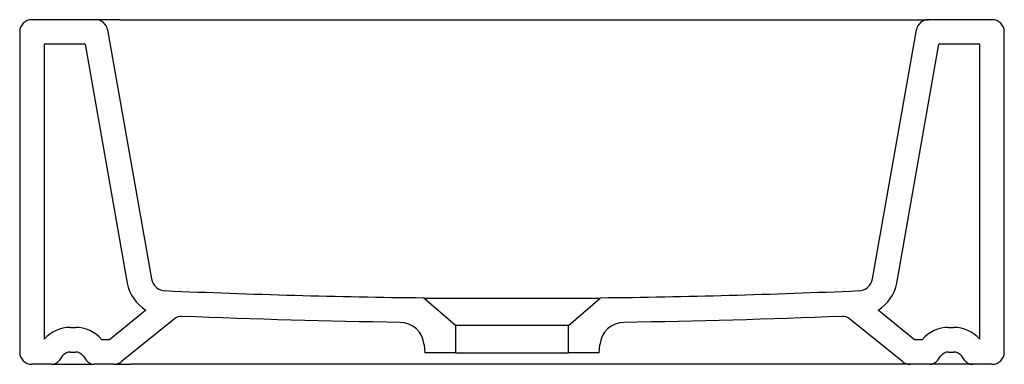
# Model space of a CAD drawing. Header units: millimetres. Extents: x 4269.532 to 4269.932, y 2402.335 to 2402.475.
import ezdxf

# ---------------------------------------------------------------- set-up
doc = ezdxf.new("R2010")
doc.units = ezdxf.units.MM
doc.layers.add('SANINDUSA', color=3, linetype='Continuous')

msp = doc.modelspace()

# ---------------------------------------------------------------- linework, layer by layer
at = {"layer": 'SANINDUSA'}
for p, q in [((4269.562997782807, 2402.475220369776), (4269.537193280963, 2402.475220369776)), ((4269.572845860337, 2402.475220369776), (4269.562997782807, 2402.475220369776)), ((4269.572845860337, 2402.475220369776), (4269.891540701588, 2402.475220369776)), ((4269.891540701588, 2402.475220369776), (4269.901388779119, 2402.475220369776)), ((4269.927193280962, 2402.475220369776), (4269.901388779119, 2402.475220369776)), ((4269.532193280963, 2402.470220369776), (4269.532193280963, 2402.340220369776)), ((4269.567921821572, 2402.471088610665), (4269.585753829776, 2402.369958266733)), ((4269.87863273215, 2402.369958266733), (4269.896464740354, 2402.471088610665)), ((4269.932193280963, 2402.340220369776), (4269.932193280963, 2402.470220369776)), ((4269.542193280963, 2402.465220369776), (4269.542193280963, 2402.345385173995)), ((4269.558802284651, 2402.465220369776), (4269.542193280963, 2402.465220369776)), ((4269.558802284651, 2402.465220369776), (4269.575905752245, 2402.368221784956)), ((4269.88848080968, 2402.368221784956), (4269.905584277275, 2402.465220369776)), ((4269.922193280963, 2402.465220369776), (4269.905584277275, 2402.465220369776)), ((4269.922193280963, 2402.345385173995), (4269.922193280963, 2402.465220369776)), ((4269.709193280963, 2402.351002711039), (4269.69640460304, 2402.362119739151)), ((4269.755193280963, 2402.351002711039), (4269.767981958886, 2402.362119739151)), ((4269.583496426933, 2402.357241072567), (4269.568652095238, 2402.345220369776)), ((4269.895734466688, 2402.345220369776), (4269.880890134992, 2402.357241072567)), ((4269.594883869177, 2402.353594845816), (4269.573569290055, 2402.336334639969)), ((4269.89081727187, 2402.336334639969), (4269.869502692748, 2402.353594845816)), ((4269.552776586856, 2402.350220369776), (4269.554839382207, 2402.350220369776)), ((4269.709193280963, 2402.351002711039), (4269.709193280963, 2402.339891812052)), ((4269.755193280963, 2402.339891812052), (4269.755193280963, 2402.351002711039)), ((4269.909547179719, 2402.350220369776), (4269.91160997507, 2402.350220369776)), ((4269.568652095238, 2402.345220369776), (4269.565563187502, 2402.345220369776)), ((4269.898823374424, 2402.345220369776), (4269.895734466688, 2402.345220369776)), ((4269.552776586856, 2402.340220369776), (4269.554839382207, 2402.340220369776)), ((4269.696501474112, 2402.343114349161), (4269.696783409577, 2402.339891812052)), ((4269.76760315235, 2402.339891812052), (4269.767885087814, 2402.343114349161)), ((4269.909547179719, 2402.340220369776), (4269.91160997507, 2402.340220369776)), ((4269.549499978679, 2402.338514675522), (4269.548387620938, 2402.336926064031)), ((4269.558115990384, 2402.338514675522), (4269.559228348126, 2402.336926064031)), ((4269.709193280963, 2402.339891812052), (4269.696783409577, 2402.339891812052)), ((4269.709193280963, 2402.339891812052), (4269.755193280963, 2402.339891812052)), ((4269.76760315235, 2402.339891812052), (4269.755193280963, 2402.339891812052)), ((4269.905158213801, 2402.336926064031), (4269.906270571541, 2402.338514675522)), ((4269.915998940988, 2402.336926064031), (4269.914886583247, 2402.338514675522)), ((4269.545111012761, 2402.335220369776), (4269.537193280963, 2402.335220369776)), ((4269.545111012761, 2402.335220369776), (4269.562193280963, 2402.335220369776)), ((4269.5704226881, 2402.335220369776), (4269.562504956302, 2402.335220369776)), ((4269.5704226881, 2402.335220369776), (4269.577345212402, 2402.335220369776)), ((4269.887041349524, 2402.335220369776), (4269.577345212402, 2402.335220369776)), ((4269.893963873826, 2402.335220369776), (4269.887041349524, 2402.335220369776)), ((4269.901881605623, 2402.335220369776), (4269.893963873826, 2402.335220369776)), ((4269.919275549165, 2402.335220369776), (4269.902193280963, 2402.335220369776)), ((4269.927193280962, 2402.335220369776), (4269.919275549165, 2402.335220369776))]:
    msp.add_line(p, q, dxfattribs=at)
for centre, radius, start, end in [((4269.537193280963, 2402.470220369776), 0.005, 90, 180), ((4269.562997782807, 2402.470220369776), 0.005, 9.99999999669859, 90), ((4269.901388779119, 2402.470220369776), 0.005, 90, 170.0000000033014), ((4269.927193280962, 2402.470220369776), 0.005, 0, 90), ((4269.591662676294, 2402.371000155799), 0.01600000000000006, 189.9999999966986, 239.3101500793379), ((4269.591662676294, 2402.371000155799), 0.006000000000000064, 189.9999999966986, 267.490287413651), ((4269.872723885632, 2402.371000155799), 0.006000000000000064, 272.5097125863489, 350.0000000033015), ((4269.872723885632, 2402.371000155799), 0.01600000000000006, 300.6898499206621, 350.0000000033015), ((4269.598030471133, 2402.349709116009), 0.005000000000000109, 87.6194333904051, 129.0000000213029), ((4269.686539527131, 2402.342242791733), 0.01000000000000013, 4.999999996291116, 89.19076993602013), ((4269.777847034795, 2402.342242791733), 0.01000000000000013, 90.80923006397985, 175.0000000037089), ((4269.866356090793, 2402.349709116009), 0.004999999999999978, 50.99999997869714, 92.38056660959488), ((4269.552776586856, 2402.336220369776), 0.0140000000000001, 90, 139.1084848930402), ((4269.554839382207, 2402.336220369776), 0.0140000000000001, 40.00520089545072, 90), ((4269.909547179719, 2402.336220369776), 0.01399999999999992, 90, 139.9947991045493), ((4269.91160997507, 2402.336220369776), 0.01399999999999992, 40.89151510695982, 90), ((4269.537193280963, 2402.340220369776), 0.005, 180, 270), ((4269.552776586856, 2402.336220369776), 0.0040000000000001, 90, 145.0000000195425), ((4269.554839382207, 2402.336220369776), 0.0040000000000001, 34.99999998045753, 90), ((4269.909547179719, 2402.336220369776), 0.003999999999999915, 90, 145.0000000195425), ((4269.91160997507, 2402.336220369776), 0.003999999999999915, 34.99999998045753, 90), ((4269.927193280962, 2402.340220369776), 0.005, 270, 0), ((4269.545111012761, 2402.339220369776), 0.004000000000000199, 270, 325.0000000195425), ((4269.562504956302, 2402.339220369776), 0.004000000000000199, 214.9999999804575, 270), ((4269.5704226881, 2402.340220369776), 0.005, 270, 309.0000000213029), ((4269.893963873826, 2402.340220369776), 0.005, 230.9999999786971, 270), ((4269.901881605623, 2402.339220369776), 0.004000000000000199, 270, 325.0000000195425), ((4269.919275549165, 2402.339220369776), 0.004000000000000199, 214.9999999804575, 270)]:
    msp.add_arc(centre, radius, start, end, dxfattribs=at)
for points in [[(4269.696404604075, 2402.362119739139), (4269.661403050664, 2402.362509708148), (4269.626401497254, 2402.363471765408), (4269.591399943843, 2402.36500591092)], [(4269.872986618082, 2402.36500591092), (4269.837985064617, 2402.363471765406), (4269.802983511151, 2402.362509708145), (4269.767981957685, 2402.362119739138)], [(4269.686680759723, 2402.352241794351), (4269.657193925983, 2402.352658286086), (4269.627713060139, 2402.353479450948), (4269.598238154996, 2402.354704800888)], [(4269.86614840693, 2402.354704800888), (4269.836678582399, 2402.353479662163), (4269.807197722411, 2402.352658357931), (4269.777705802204, 2402.352241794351)]]:
    msp.add_open_spline(points, degree=3, dxfattribs=at)
for points, knots in [([(4269.696404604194, 2402.362119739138), (4269.696404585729, 2402.362119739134), (4269.696687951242, 2402.362119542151), (4269.697781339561, 2402.362118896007), (4269.698616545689, 2402.362118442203), (4269.700774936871, 2402.362117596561), (4269.70208715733, 2402.362117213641), (4269.705216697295, 2402.362116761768), (4269.707003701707, 2402.362116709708), (4269.710893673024, 2402.362116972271), (4269.713051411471, 2402.362117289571), (4269.717614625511, 2402.362118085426), (4269.719985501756, 2402.362118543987), (4269.724957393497, 2402.362119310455), (4269.727540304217, 2402.362119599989), (4269.730792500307, 2402.362119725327), (4269.731492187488, 2402.362119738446), (4269.732193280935, 2402.362119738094)], [0.09685828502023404, 0.09685828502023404, 0.09685828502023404, 0.09685828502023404, 0.1045745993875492, 0.1045745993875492, 0.1122955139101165, 0.1122955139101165, 0.1200164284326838, 0.1200164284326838, 0.127737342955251, 0.127737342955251, 0.1354582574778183, 0.1354582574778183, 0.1431791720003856, 0.1431791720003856, 0.1509000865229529, 0.1509000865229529, 0.1530075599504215, 0.1530075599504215, 0.1530075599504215, 0.1530075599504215]), ([(4269.732193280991, 2402.362119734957), (4269.732399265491, 2402.362119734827), (4269.732810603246, 2402.362119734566), (4269.733426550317, 2402.362119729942), (4269.734040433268, 2402.362119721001), (4269.734652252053, 2402.362119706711), (4269.7352620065, 2402.362119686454), (4269.735869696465, 2402.362119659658), (4269.736475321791, 2402.362119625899), (4269.73707888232, 2402.36211958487), (4269.737680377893, 2402.362119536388), (4269.738279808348, 2402.362119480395), (4269.738877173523, 2402.362119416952), (4269.739472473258, 2402.362119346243), (4269.740065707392, 2402.362119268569), (4269.74065687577, 2402.362119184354), (4269.741245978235, 2402.362119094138), (4269.741833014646, 2402.362118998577), (4269.74241798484, 2402.362118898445), (4269.743000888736, 2402.36211879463), (4269.743581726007, 2402.362118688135), (4269.744160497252, 2402.362118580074), (4269.744737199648, 2402.362118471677), (4269.745311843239, 2402.362118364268), (4269.746783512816, 2402.362118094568), (4269.749092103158, 2402.362117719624), (4269.752106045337, 2402.362117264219), (4269.754925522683, 2402.362116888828), (4269.757533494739, 2402.362116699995), (4269.759905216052, 2402.362116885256), (4269.762001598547, 2402.362117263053), (4269.763805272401, 2402.362117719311), (4269.764973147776, 2402.362118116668), (4269.765695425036, 2402.362118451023), (4269.766093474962, 2402.36211865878), (4269.766453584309, 2402.362118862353), (4269.766775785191, 2402.362119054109), (4269.767060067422, 2402.362119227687), (4269.767306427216, 2402.362119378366), (4269.767514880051, 2402.362119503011), (4269.767685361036, 2402.362119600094), (4269.767818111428, 2402.362119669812), (4269.767912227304, 2402.362119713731), (4269.767971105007, 2402.362119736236), (4269.767978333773, 2402.362119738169), (4269.767981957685, 2402.362119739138)], [0, 0, 0, 0, 0.01099291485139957, 0.0219521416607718, 0.03288076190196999, 0.04378188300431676, 0.05465863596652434, 0.06551417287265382, 0.07635166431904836, 0.08717429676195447, 0.09798526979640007, 0.1087877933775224, 0.1195850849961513, 0.1303803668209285, 0.1411768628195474, 0.1519777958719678, 0.1627863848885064, 0.1736058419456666, 0.1844393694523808, 0.1952901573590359, 0.2061613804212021, 0.217056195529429, 0.2279777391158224, 0.238929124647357, 0.2499134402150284, 0.3126876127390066, 0.3748499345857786, 0.4370110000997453, 0.4997814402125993, 0.562616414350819, 0.6248140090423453, 0.686985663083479, 0.7497435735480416, 0.7708135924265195, 0.7917698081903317, 0.8126342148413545, 0.8334290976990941, 0.8541769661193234, 0.8749004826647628, 0.8956223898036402, 0.9163654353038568, 0.9371522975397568, 0.9580055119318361, 0.9789473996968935, 1, 1, 1, 1]), ([(4269.732193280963, 2402.35100271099), (4269.731742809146, 2402.351002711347), (4269.731293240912, 2402.351002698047), (4269.729203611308, 2402.351002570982), (4269.727544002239, 2402.351002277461), (4269.724349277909, 2402.351001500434), (4269.72282579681, 2402.351001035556), (4269.719893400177, 2402.351000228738), (4269.718506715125, 2402.350999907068), (4269.716006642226, 2402.350999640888), (4269.714858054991, 2402.350999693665), (4269.712846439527, 2402.351000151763), (4269.712002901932, 2402.351000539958), (4269.710615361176, 2402.351001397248), (4269.710078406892, 2402.351001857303), (4269.709375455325, 2402.351002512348), (4269.709193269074, 2402.351002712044), (4269.709193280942, 2402.351002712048)], [0.09685828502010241, 0.09685828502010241, 0.09685828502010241, 0.09685828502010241, 0.09896575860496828, 0.09896575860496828, 0.1066866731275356, 0.1066866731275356, 0.1144075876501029, 0.1144075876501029, 0.1221285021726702, 0.1221285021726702, 0.1298494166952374, 0.1298494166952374, 0.1375703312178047, 0.1375703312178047, 0.145291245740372, 0.145291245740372, 0.1530075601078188, 0.1530075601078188, 0.1530075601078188, 0.1530075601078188]), ([(4269.755193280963, 2402.351002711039), (4269.755193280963, 2402.351002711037), (4269.755045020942, 2402.351002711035), (4269.754457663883, 2402.351002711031), (4269.754018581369, 2402.351002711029), (4269.752866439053, 2402.351002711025), (4269.75215340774, 2402.351002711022), (4269.750480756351, 2402.351002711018), (4269.749521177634, 2402.351002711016), (4269.747392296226, 2402.351002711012), (4269.746223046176, 2402.35100271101), (4269.743719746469, 2402.351002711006), (4269.742385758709, 2402.351002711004), (4269.739604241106, 2402.351002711), (4269.738156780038, 2402.351002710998), (4269.7352039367, 2402.351002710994), (4269.733698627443, 2402.351002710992), (4269.732193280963, 2402.35100271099)], [0, 0, 0, 0, 0.125, 0.125, 0.25, 0.25, 0.375, 0.375, 0.5, 0.5, 0.625, 0.625, 0.75, 0.75, 0.875, 0.875, 1, 1, 1, 1])]:
    msp.add_open_spline(points, degree=3, knots=knots, dxfattribs=at)

doc.saveas('drawing.dxf')
